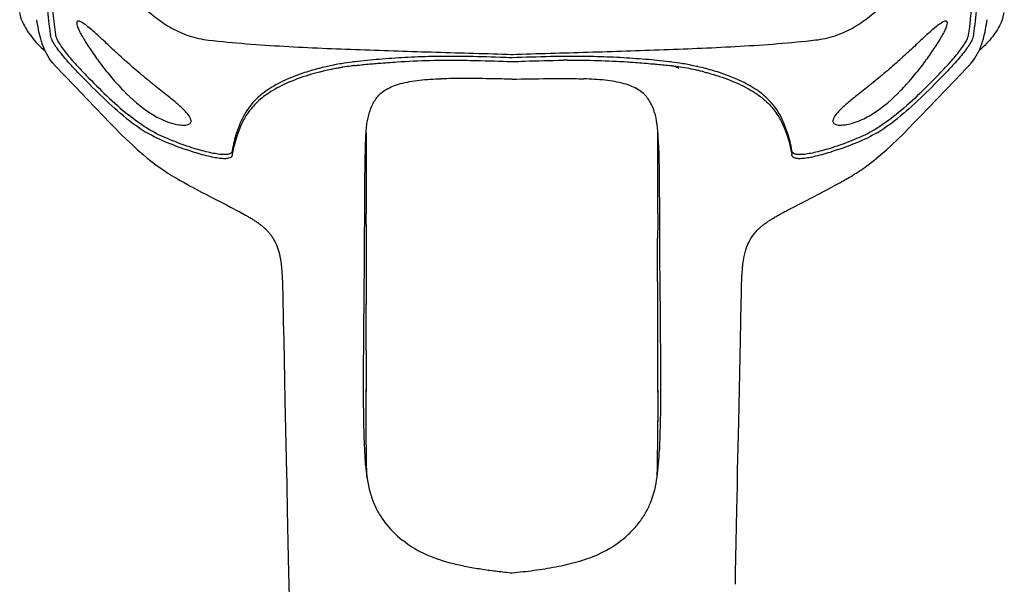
# Model space of a CAD drawing. Header units: millimetres. Extents: x -728 to -276, y -161 to 216.
# Tile 4 of 9: x -635 to -565, y 59 to 99. Entities that reach past the tile are written whole.
import ezdxf

# ---------------------------------------------------------------- set-up
doc = ezdxf.new("R2010")
doc.units = ezdxf.units.MM
doc.header["$LTSCALE"] = 23.1
doc.layers.add('00_COMPONENTS', color=7, linetype='CONTINUOUS')

msp = doc.modelspace()

# ---------------------------------------------------------------- linework, layer by layer
at = {"layer": '00_COMPONENTS', "color": 7}
for p, q in [((-632.827, 97.954), (-632.847, 98.094)), ((-632.843, 98.071), (-632.847, 98.094)), ((-632.475, 97.991), (-632.486, 98.066)), ((-567.951, 98.066), (-567.962, 97.991)), ((-567.59, 98.094), (-567.61, 97.953)), ((-567.607, 97.977), (-567.61, 97.954)), ((-603.61, 96.547), (-603.678, 96.548)), ((-600.216, 96.614), (-600.216, 96.692)), ((-596.484, 96.551), (-596.609, 96.55)), ((-596.351, 96.552), (-596.484, 96.551)), ((-632.461, 95.825), (-631.928, 95.27)), ((-613.814, 95.451), (-613.842, 95.444)), ((-613.813, 95.451), (-613.842, 95.444)), ((-612.496, 95.733), (-612.533, 95.727)), ((-611.325, 95.908), (-611.354, 95.904)), ((-611.325, 95.908), (-611.354, 95.905)), ((-589.111, 95.909), (-589.082, 95.905)), ((-589.111, 95.909), (-589.082, 95.905)), ((-631.928, 95.27), (-631.087, 94.393)), ((-614.581, 95.238), (-614.602, 95.232)), ((-614.581, 95.237), (-614.601, 95.23)), ((-595.193, 94.969), (-595.133, 94.967)), ((-570.166, 93.544), (-568.933, 94.829)), ((-631.087, 94.393), (-630.271, 93.543)), ((-571.346, 92.313), (-570.166, 93.544)), ((-610.537, 91.173), (-610.537, 85.609)), ((-610.537, 90.748), (-610.537, 89.955)), ((-589.898, 90.776), (-589.898, 91.212)), ((-589.898, 85.608), (-589.898, 90.776)), ((-589.898, 89.955), (-589.898, 90.741)), ((-620.008, 89.889), (-620.01, 89.874)), ((-610.537, 89.955), (-610.537, 89.123)), ((-580.426, 89.874), (-580.428, 89.889)), ((-626.011, 89.372), (-626.014, 89.374)), ((-626.01, 89.37), (-625.412, 88.898)), ((-575.025, 88.898), (-574.427, 89.371)), ((-574.425, 89.373), (-574.423, 89.375)), ((-625.411, 88.897), (-625.412, 88.898)), ((-610.537, 89.123), (-610.537, 85.724)), ((-575.025, 88.898), (-575.025, 88.899)), ((-622.601, 87.191), (-622.388, 87.079)), ((-622.388, 87.079), (-622.181, 86.97)), ((-578.193, 87.003), (-577.954, 87.13)), ((-577.954, 87.13), (-577.706, 87.261)), ((-577.706, 87.261), (-577.537, 87.352)), ((-577.537, 87.352), (-577.362, 87.447)), ((-577.362, 87.447), (-577.18, 87.546)), ((-622.181, 86.97), (-621.879, 86.812)), ((-621.879, 86.812), (-621.486, 86.608)), ((-621.486, 86.608), (-620.42, 86.059)), ((-578.952, 86.609), (-578.502, 86.842)), ((-578.502, 86.842), (-578.193, 87.003)), ((-620.42, 86.059), (-620.129, 85.909)), ((-620.129, 85.909), (-619.945, 85.813)), ((-619.945, 85.813), (-619.773, 85.723)), ((-619.773, 85.723), (-619.63, 85.647)), ((-619.63, 85.647), (-619.512, 85.585)), ((-610.537, 85.724), (-610.537, 85.438)), ((-589.898, 85.438), (-589.898, 85.721)), ((-580.864, 85.618), (-580.739, 85.685)), ((-580.739, 85.685), (-580.601, 85.757)), ((-580.601, 85.757), (-580.45, 85.836)), ((-580.45, 85.836), (-580.218, 85.956)), ((-580.218, 85.956), (-579.912, 86.114)), ((-579.912, 86.114), (-579.689, 86.229)), ((-619.512, 85.585), (-619.401, 85.525)), ((-619.401, 85.525), (-619.289, 85.464)), ((-619.289, 85.464), (-619.175, 85.401)), ((-581.175, 85.45), (-581.044, 85.521)), ((-616.532, 81.754), (-616.525, 81.676)), ((-616.525, 81.676), (-616.519, 81.609)), ((-616.519, 81.609), (-616.512, 81.537)), ((-616.512, 81.537), (-616.506, 81.46)), ((-583.932, 81.442), (-583.925, 81.531)), ((-583.925, 81.531), (-583.918, 81.612)), ((-583.918, 81.612), (-583.912, 81.683)), ((-583.912, 81.683), (-583.906, 81.737)), ((-583.906, 81.743), (-583.906, 81.742)), ((-616.506, 81.46), (-616.5, 81.379)), ((-616.5, 81.379), (-616.494, 81.294)), ((-616.494, 81.294), (-616.488, 81.206)), ((-616.488, 81.206), (-616.483, 81.116)), ((-616.483, 81.116), (-616.477, 81.023)), ((-616.477, 81.023), (-616.472, 80.928)), ((-616.465, 80.782), (-616.461, 80.682)), ((-583.977, 80.664), (-583.972, 80.787)), ((-583.972, 80.787), (-583.966, 80.907)), ((-583.966, 80.907), (-583.96, 81.023)), ((-583.96, 81.023), (-583.953, 81.136)), ((-583.953, 81.136), (-583.947, 81.243)), ((-583.947, 81.243), (-583.94, 81.345)), ((-583.94, 81.345), (-583.932, 81.442)), ((-616.461, 80.682), (-616.457, 80.58)), ((-616.457, 80.58), (-616.452, 80.423)), ((-616.452, 80.423), (-616.447, 80.262)), ((-616.447, 80.262), (-616.442, 80.095)), ((-616.442, 80.095), (-616.438, 79.922)), ((-583.998, 79.957), (-583.994, 80.154)), ((-583.994, 80.154), (-583.99, 80.283)), ((-583.99, 80.283), (-583.986, 80.412)), ((-583.986, 80.412), (-583.982, 80.539)), ((-583.982, 80.539), (-583.977, 80.664)), ((-616.438, 79.922), (-616.434, 79.751)), ((-616.434, 79.751), (-616.394, 77.823)), ((-584.003, 79.745), (-584.004, 79.736)), ((-584.003, 79.752), (-583.998, 79.957)), ((-584.191, 70.718), (-584.071, 76.494)), ((-610.537, 75.781), (-610.537, 72.876)), ((-589.898, 72.81), (-589.898, 75.781)), ((-610.537, 72.876), (-610.543, 72.876)), ((-610.543, 72.278), (-610.543, 72.876)), ((-589.892, 72.81), (-589.898, 72.81)), ((-589.894, 72.81), (-589.895, 72.968)), ((-589.894, 72.81), (-589.895, 72.968)), ((-584.246, 68.096), (-584.191, 70.718)), ((-616.214, 69.16), (-616.191, 68.096)), ((-616.191, 68.092), (-616.191, 68.096)), ((-584.263, 67.32), (-584.247, 68.092)), ((-584.247, 68.092), (-584.247, 68.096)), ((-616.174, 67.32), (-616.151, 66.223)), ((-616.151, 66.223), (-616.116, 64.51)), ((-616.116, 64.51), (-616.092, 63.365)), ((-584.345, 63.365), (-584.322, 64.51)), ((-616.092, 63.365), (-616.07, 62.238)), ((-584.367, 62.238), (-584.345, 63.365)), ((-616.07, 62.238), (-616.048, 61.133)), ((-584.389, 61.132), (-584.367, 62.238)), ((-616.048, 61.133), (-616.028, 60.066)), ((-584.409, 60.065), (-584.389, 61.132)), ((-616.028, 60.066), (-616.013, 59.258)), ((-584.424, 59.255), (-584.409, 60.065))]:
    msp.add_line(p, q, dxfattribs=at)
for points in [[(-568.933, 94.829), (-568.08, 95.718), (-567.976, 95.826)], [(-630.271, 93.543), (-629.091, 92.312), (-628.689, 91.894), (-628.282, 91.475), (-627.876, 91.068), (-627.472, 90.674), (-627.069, 90.295), (-626.672, 89.936), (-626.283, 89.599), (-626.014, 89.374)], [(-574.423, 89.375), (-574.154, 89.6), (-573.765, 89.937), (-573.368, 90.296), (-572.965, 90.675), (-572.561, 91.069), (-572.155, 91.476), (-571.748, 91.895), (-571.346, 92.313)], [(-625.413, 88.899), (-625.238, 88.769), (-625.064, 88.645), (-624.893, 88.527), (-624.726, 88.416), (-624.563, 88.311), (-624.404, 88.21), (-624.25, 88.115), (-624.099, 88.025), (-623.953, 87.939), (-623.812, 87.857), (-623.675, 87.779), (-623.542, 87.703), (-623.413, 87.632), (-623.288, 87.562), (-623.167, 87.496), (-623.049, 87.432), (-622.934, 87.369), (-622.821, 87.309), (-622.601, 87.191)], [(-577.18, 87.546), (-577.085, 87.598), (-576.989, 87.652), (-576.89, 87.707), (-576.789, 87.764), (-576.686, 87.822), (-576.58, 87.883), (-576.472, 87.946), (-576.362, 88.012), (-576.248, 88.079), (-576.132, 88.15), (-576.014, 88.223), (-575.893, 88.299), (-575.77, 88.378), (-575.644, 88.461), (-575.516, 88.546), (-575.387, 88.636), (-575.255, 88.729), (-575.121, 88.827), (-575.023, 88.9)], [(-579.689, 86.229), (-579.542, 86.305), (-578.952, 86.609)], [(-619.175, 85.401), (-619.058, 85.335), (-618.999, 85.301), (-618.94, 85.267), (-618.881, 85.233), (-618.824, 85.2), (-618.768, 85.166), (-618.713, 85.133), (-618.659, 85.101), (-618.606, 85.069), (-618.555, 85.037), (-618.505, 85.005), (-618.455, 84.973), (-618.407, 84.942), (-618.359, 84.911), (-618.313, 84.88), (-618.267, 84.849), (-618.222, 84.818), (-618.179, 84.787), (-618.136, 84.756), (-618.093, 84.726), (-618.052, 84.695), (-618.012, 84.665), (-617.972, 84.634), (-617.934, 84.604), (-617.896, 84.574), (-617.859, 84.543), (-617.823, 84.513), (-617.787, 84.483), (-617.752, 84.451), (-617.717, 84.42), (-617.682, 84.388), (-617.646, 84.353), (-617.608, 84.316), (-617.568, 84.276), (-617.528, 84.234), (-617.487, 84.189), (-617.445, 84.142), (-617.403, 84.094), (-617.362, 84.045), (-617.322, 83.994), (-617.283, 83.943), (-617.245, 83.892), (-617.209, 83.841), (-617.173, 83.788), (-617.139, 83.736), (-617.106, 83.683), (-617.07, 83.622), (-617.03, 83.551), (-616.988, 83.472), (-616.944, 83.382), (-616.896, 83.277), (-616.848, 83.159), (-616.8, 83.032), (-616.754, 82.896), (-616.711, 82.749), (-616.67, 82.59), (-616.63, 82.406), (-616.594, 82.21), (-616.567, 82.037), (-616.549, 81.903), (-616.537, 81.797), (-616.53, 81.729)], [(-583.906, 81.743), (-583.902, 81.78), (-583.893, 81.863), (-583.878, 81.981), (-583.855, 82.138), (-583.823, 82.324), (-583.785, 82.513), (-583.739, 82.702), (-583.685, 82.891), (-583.627, 83.061), (-583.57, 83.209), (-583.513, 83.341), (-583.458, 83.455), (-583.409, 83.55), (-583.364, 83.63), (-583.32, 83.702), (-583.278, 83.769), (-583.237, 83.829), (-583.195, 83.889), (-583.149, 83.951), (-583.101, 84.013), (-583.053, 84.073), (-583.003, 84.131), (-582.952, 84.188), (-582.903, 84.241), (-582.855, 84.291), (-582.809, 84.337), (-582.764, 84.381), (-582.721, 84.421), (-582.679, 84.458), (-582.637, 84.495), (-582.594, 84.531), (-582.55, 84.568), (-582.504, 84.604), (-582.457, 84.641), (-582.41, 84.678), (-582.36, 84.714), (-582.31, 84.751), (-582.258, 84.788), (-582.205, 84.825), (-582.151, 84.863), (-582.095, 84.9), (-582.038, 84.938), (-581.98, 84.975), (-581.92, 85.013), (-581.859, 85.052), (-581.797, 85.09), (-581.733, 85.129), (-581.667, 85.168), (-581.599, 85.209), (-581.529, 85.25), (-581.458, 85.291), (-581.386, 85.332), (-581.314, 85.373), (-581.243, 85.412), (-581.175, 85.45)], [(-581.044, 85.521), (-580.924, 85.586), (-580.864, 85.618)], [(-616.472, 80.928), (-616.468, 80.831), (-616.465, 80.782)], [(-584.071, 76.494), (-584.043, 77.824), (-584.017, 79.11), (-584.003, 79.752)], [(-616.394, 77.823), (-616.366, 76.493), (-616.308, 73.697)], [(-616.308, 73.697), (-616.278, 72.23), (-616.214, 69.16)], [(-616.191, 68.092), (-616.186, 67.856), (-616.174, 67.32)], [(-584.322, 64.51), (-584.286, 66.222), (-584.274, 66.776), (-584.263, 67.32)]]:
    msp.add_lwpolyline(points, dxfattribs=at)
for centre, radius, start, end in [((-631.929, 100.221), 3.157, 200.9377, 203.1492), ((-568.514, 100.231), 3.159, 336.83948, 339.05036), ((-608.632, 74.209), 22.131, 97.48694, 99.49391), ((-608.588, 74.097), 22.248, 97.06519, 97.56013), ((-604.687, 15.657), 80.897, 89.28561, 89.47844), ((-595.864, 18.475), 77.811, 90.32488, 90.54682), ((-591.845, 74.1), 22.246, 82.43956, 82.93418), ((-591.759, 74.493), 21.844, 80.49639, 82.52583), ((-610.104, 80.842), 15.33, 106.61095, 108.68728), ((-609.849, 79.787), 16.158, 104.30417, 107.02673), ((-609.745, 79.628), 16.597, 104.62603, 106.59969), ((-609.453, 78.497), 17.764, 102.71437, 104.61656), ((-609.561, 78.657), 17.324, 103.07782, 104.20913), ((-609.269, 77.387), 18.628, 101.66415, 103.07077), ((-609.22, 77.462), 18.826, 101.39992, 102.71234), ((-609.116, 76.655), 19.375, 101.23645, 101.6675), ((-609.054, 76.647), 19.657, 100.88993, 101.40583), ((-608.985, 75.987), 20.055, 100.18894, 101.23302), ((-608.877, 75.709), 20.612, 99.51049, 100.88056), ((-608.827, 75.108), 20.949, 99.36628, 100.08839), ((-608.765, 74.74), 21.322, 99.25194, 99.36808), ((-608.638, 73.929), 22.143, 97.71962, 99.24058), ((-608.53, 73.146), 22.934, 97.07287, 97.72201), ((-589.988, 88.98), 6.984, 82.54633, 82.79025), ((-591.905, 73.144), 22.936, 81.38682, 82.92963), ((-591.659, 74.787), 21.275, 79.67695, 81.37905), ((-591.521, 75.906), 20.412, 79.13033, 80.49957), ((-591.336, 76.579), 19.454, 77.85036, 79.6659), ((-591.38, 76.644), 19.661, 78.59912, 79.12794), ((-591.215, 77.456), 18.832, 77.31131, 78.60478), ((-591.056, 77.908), 18.095, 76.89955, 77.83006), ((-590.957, 78.595), 17.664, 75.61075, 77.31639), ((-590.931, 78.446), 17.543, 75.90073, 76.90004), ((-590.837, 79.067), 17.177, 75.39552, 75.60678), ((-590.638, 79.811), 16.407, 73.41622, 75.41361), ((-590.267, 81.042), 15.121, 71.32394, 73.43248), ((-616.889, 105.559), 17.068, 231.6647, 232.20943), ((-616.846, 105.612), 16.862, 231.47939, 231.59501), ((-617.907, 104.217), 15.383, 232.14449, 237.22978), ((-582.529, 104.215), 15.381, 302.77192, 307.85775), ((-583.591, 105.61), 16.861, 308.40696, 308.52283), ((-583.548, 105.557), 17.066, 307.7928, 308.33728), ((-622.331, 97.363), 7.226, 237.30624, 238.79229), ((-578.106, 97.363), 7.225, 301.20995, 302.69546), ((-609.046, 87.704), 11.124, 170.13091, 170.28794), ((-594.566, 87.163), 14.345, 9.70315, 9.82563), ((-915.785, 79.009), 305.316, 0.88267, 1.20657), ((-284.65, 79.017), 305.315, 178.7949, 179.1188), ((-315.813, 84.69), 273.982, 179.94374, 180.46348), ((-2331.14, 96.583), 1720.549, 359.40734, 359.530126), ((-645.666, 73.054), 35.126, 359.7095, 359.96665), ((-1021.798, 72.604), 431.906, 359.88236, 0.02731), ((-855.29, 72.303), 265.398, 359.65852, 359.87361)]:
    msp.add_arc(centre, radius, start, end, dxfattribs=at)
for points, knots in [([(-632.847, 98.094), (-632.937, 98.743), (-633.067, 99.95), (-633.166, 101.615), (-633.188, 102.983), (-633.175, 103.792), (-633.169, 104.146)], [0, 0, 0, 0, 0.32382, 0.599864, 0.825066, 1, 1, 1, 1]), ([(-632.486, 98.066), (-632.626, 99.072), (-632.765, 100.59), (-632.831, 102.615), (-632.816, 103.626), (-632.808, 104.13)], [0, 0, 0, 0, 0.50124, 0.751096, 1, 1, 1, 1]), ([(-567.627, 104.137), (-567.619, 103.633), (-567.604, 102.621), (-567.671, 100.593), (-567.81, 99.073), (-567.951, 98.066)], [0, 0, 0, 0, 0.248909, 0.498752, 1, 1, 1, 1]), ([(-567.266, 104.153), (-567.259, 103.788), (-567.246, 102.958), (-567.271, 101.577), (-567.372, 99.92), (-567.501, 98.731), (-567.59, 98.094)], [0, 0, 0, 0, 0.180286, 0.409975, 0.682214, 1, 1, 1, 1]), ([(-634.878, 99.092), (-634.896, 99.138), (-634.96, 99.32), (-635.007, 99.507), (-635.035, 99.647)], [0, 0, 0, 0, 0.255721, 1, 1, 1, 1]), ([(-626.349, 100.078), (-626.032, 99.801), (-625.547, 99.392), (-624.856, 98.889), (-624.297, 98.542), (-623.695, 98.244), (-623.054, 97.995), (-622.379, 97.808), (-621.913, 97.734), (-621.677, 97.708)], [0, 0, 0, 0, 0.236703, 0.35726, 0.480252, 0.606232, 0.735024, 0.86647, 1, 1, 1, 1]), ([(-578.758, 97.713), (-578.522, 97.739), (-578.056, 97.813), (-577.38, 98), (-576.74, 98.25), (-576.137, 98.548), (-575.579, 98.895), (-574.889, 99.397), (-574.403, 99.807), (-574.087, 100.084)], [0, 0, 0, 0, 0.133536, 0.264986, 0.393779, 0.519759, 0.642748, 0.763303, 1, 1, 1, 1]), ([(-565.564, 99.101), (-565.547, 99.147), (-565.482, 99.33), (-565.435, 99.518), (-565.407, 99.659)], [0, 0, 0, 0, 0.255744, 1, 1, 1, 1]), ([(-634.832, 98.979), (-634.674, 98.612), (-634.334, 98.081), (-633.771, 97.422), (-633.428, 97.104), (-633.241, 96.949)], [0, 0, 0, 0, 0.462109, 0.718841, 1, 1, 1, 1]), ([(-632.95, 96.431), (-633.091, 96.644), (-633.326, 97.083), (-633.635, 97.992), (-633.75, 98.688), (-633.815, 99.146)], [0, 0, 0, 0, 0.266397, 0.516589, 1, 1, 1, 1]), ([(-631.003, 98.922), (-631.006, 98.853), (-630.963, 98.683), (-630.849, 98.409), (-630.676, 98.075), (-630.368, 97.549), (-629.899, 96.835), (-629.254, 95.941), (-628.52, 95.022), (-627.425, 93.811), (-626.482, 92.989), (-625.786, 92.538)], [0, 0, 0, 0, 0.025031, 0.061428, 0.107058, 0.159757, 0.280161, 0.413663, 0.555309, 0.702229, 1, 1, 1, 1]), ([(-624.689, 93.867), (-625.006, 94.118), (-625.662, 94.632), (-626.643, 95.436), (-627.455, 96.147), (-628.09, 96.726), (-628.55, 97.155), (-628.994, 97.572), (-629.419, 97.968), (-629.817, 98.329), (-630.181, 98.638), (-630.494, 98.871), (-630.722, 99.005), (-630.867, 99.046), (-630.945, 99.041), (-630.996, 98.991), (-631.002, 98.946), (-631.003, 98.922)], [0, 0, 0, 0, 0.146384, 0.301752, 0.459126, 0.536814, 0.61297, 0.68682, 0.757333, 0.823026, 0.881589, 0.929924, 0.964471, 0.976049, 0.984331, 0.991382, 1, 1, 1, 1]), ([(-569.432, 98.922), (-569.433, 98.946), (-569.44, 98.991), (-569.491, 99.041), (-569.569, 99.046), (-569.714, 99.005), (-569.941, 98.871), (-570.254, 98.638), (-570.618, 98.329), (-571.017, 97.968), (-571.441, 97.572), (-571.885, 97.155), (-572.345, 96.726), (-572.98, 96.147), (-573.792, 95.436), (-574.773, 94.632), (-575.429, 94.118), (-575.746, 93.867)], [0, 0, 0, 0, 0.008617, 0.015665, 0.023943, 0.035518, 0.070058, 0.11839, 0.176951, 0.242643, 0.313156, 0.387007, 0.463164, 0.540854, 0.698233, 0.853608, 1, 1, 1, 1]), ([(-574.651, 92.538), (-573.955, 92.989), (-573.011, 93.811), (-571.916, 95.022), (-571.182, 95.941), (-570.537, 96.835), (-570.068, 97.549), (-569.76, 98.075), (-569.587, 98.409), (-569.473, 98.683), (-569.429, 98.853), (-569.432, 98.922)], [0, 0, 0, 0, 0.297758, 0.444677, 0.586325, 0.719829, 0.840237, 0.892938, 0.93857, 0.974969, 1, 1, 1, 1]), ([(-567.488, 96.431), (-567.347, 96.644), (-567.112, 97.083), (-566.803, 97.992), (-566.687, 98.688), (-566.622, 99.146)], [0, 0, 0, 0, 0.266412, 0.516607, 1, 1, 1, 1]), ([(-565.61, 98.988), (-565.767, 98.623), (-566.105, 98.095), (-566.664, 97.44), (-567.003, 97.123), (-567.189, 96.968)], [0, 0, 0, 0, 0.462399, 0.71912, 1, 1, 1, 1]), ([(-630.67, 95.166), (-630.911, 95.408), (-631.396, 95.915), (-631.965, 96.572), (-632.372, 97.103), (-632.605, 97.447), (-632.757, 97.722), (-632.817, 97.887), (-632.827, 97.954)], [0, 0, 0, 0, 0.288753, 0.592264, 0.734222, 0.854085, 0.942806, 1, 1, 1, 1]), ([(-632.475, 97.991), (-632.465, 97.924), (-632.407, 97.76), (-632.257, 97.486), (-632.025, 97.143), (-631.619, 96.611), (-631.049, 95.954), (-630.564, 95.447), (-630.323, 95.204)], [0, 0, 0, 0, 0.057016, 0.145132, 0.264595, 0.406673, 0.710468, 1, 1, 1, 1]), ([(-621.677, 97.708), (-620.79, 97.605), (-619.009, 97.438), (-615.437, 97.204), (-610.963, 97.022), (-605.591, 96.853), (-602.008, 96.75), (-600.217, 96.699)], [0, 0, 0, 0, 0.124704, 0.249618, 0.499679, 0.74983, 1, 1, 1, 1]), ([(-600.217, 96.699), (-598.426, 96.751), (-594.844, 96.854), (-589.471, 97.025), (-584.997, 97.207), (-581.425, 97.443), (-579.645, 97.61), (-578.758, 97.713)], [0, 0, 0, 0, 0.250172, 0.500323, 0.750384, 0.875298, 1, 1, 1, 1]), ([(-570.114, 95.204), (-569.873, 95.447), (-569.388, 95.954), (-568.818, 96.611), (-568.412, 97.143), (-568.18, 97.486), (-568.03, 97.76), (-567.971, 97.924), (-567.962, 97.991)], [0, 0, 0, 0, 0.289498, 0.593288, 0.73538, 0.85485, 0.94298, 1, 1, 1, 1]), ([(-567.61, 97.954), (-567.62, 97.887), (-567.68, 97.722), (-567.832, 97.447), (-568.065, 97.103), (-568.472, 96.572), (-569.041, 95.915), (-569.526, 95.408), (-569.767, 95.166)], [0, 0, 0, 0, 0.057192, 0.14595, 0.26583, 0.407822, 0.711283, 1, 1, 1, 1]), ([(-632.461, 95.826), (-632.508, 95.875), (-632.685, 96.066), (-632.844, 96.272), (-632.95, 96.431)], [0, 0, 0, 0, 0.262472, 1, 1, 1, 1]), ([(-603.95, 96.551), (-604.6, 96.557), (-605.884, 96.553), (-607.775, 96.484), (-609.583, 96.349), (-610.758, 96.247), (-611.325, 96.177)], [0, 0, 0, 0, 0.26372, 0.52121, 0.768142, 1, 1, 1, 1]), ([(-610.037, 96.039), (-609.9, 96.051), (-609.339, 96.096), (-608.778, 96.137), (-608.353, 96.164)], [0, 0, 0, 0, 0.244704, 1, 1, 1, 1]), ([(-608.353, 96.164), (-607.577, 96.215), (-605.996, 96.293), (-604.414, 96.291), (-603.611, 96.28)], [0, 0, 0, 0, 0.4923, 1, 1, 1, 1]), ([(-603.611, 96.28), (-603.329, 96.277), (-602.197, 96.256), (-601.066, 96.218), (-600.216, 96.189)], [0, 0, 0, 0, 0.249315, 1, 1, 1, 1]), ([(-600.216, 96.455), (-600.5, 96.465), (-601.631, 96.503), (-602.762, 96.536), (-603.61, 96.547)], [0, 0, 0, 0, 0.250453, 1, 1, 1, 1]), ([(-596.609, 96.55), (-596.909, 96.546), (-598.112, 96.527), (-599.314, 96.486), (-600.216, 96.455)], [0, 0, 0, 0, 0.249168, 1, 1, 1, 1]), ([(-600.216, 96.189), (-599.915, 96.199), (-598.712, 96.24), (-597.509, 96.274), (-596.607, 96.283)], [0, 0, 0, 0, 0.250532, 1, 1, 1, 1]), ([(-589.108, 96.177), (-589.665, 96.246), (-590.819, 96.347), (-592.595, 96.479), (-594.452, 96.55), (-595.713, 96.557), (-596.351, 96.552)], [0, 0, 0, 0, 0.231965, 0.478834, 0.736259, 1, 1, 1, 1]), ([(-596.306, 96.285), (-595.591, 96.289), (-594.183, 96.28), (-592.776, 96.212), (-592.085, 96.166)], [0, 0, 0, 0, 0.507452, 1, 1, 1, 1]), ([(-592.085, 96.166), (-591.941, 96.156), (-591.38, 96.117), (-590.819, 96.075), (-590.401, 96.039)], [0, 0, 0, 0, 0.255104, 1, 1, 1, 1]), ([(-567.976, 95.827), (-567.929, 95.876), (-567.753, 96.066), (-567.593, 96.272), (-567.488, 96.431)], [0, 0, 0, 0, 0.262455, 1, 1, 1, 1]), ([(-611.325, 95.908), (-611.22, 95.921), (-610.791, 95.97), (-610.362, 96.011), (-610.037, 96.039)], [0, 0, 0, 0, 0.244594, 1, 1, 1, 1]), ([(-590.401, 96.039), (-590.291, 96.029), (-589.86, 95.991), (-589.429, 95.947), (-589.108, 95.909)], [0, 0, 0, 0, 0.255203, 1, 1, 1, 1]), ([(-588.704, 95.832), (-588.731, 95.841), (-588.856, 95.874), (-588.983, 95.892), (-589.082, 95.905)], [0, 0, 0, 0, 0.226825, 1, 1, 1, 1]), ([(-588.602, 95.795), (-588.626, 95.805), (-588.66, 95.818), (-588.695, 95.829), (-588.704, 95.832)], [0, 0, 0, 0, 0.737806, 1, 1, 1, 1]), ([(-588.427, 95.706), (-588.47, 95.729), (-588.527, 95.761), (-588.586, 95.788), (-588.602, 95.795)], [0, 0, 0, 0, 0.740794, 1, 1, 1, 1]), ([(-586.658, 95.461), (-586.561, 95.436), (-586.19, 95.34), (-585.822, 95.23), (-585.551, 95.141)], [0, 0, 0, 0, 0.258969, 1, 1, 1, 1]), ([(-627.478, 92.173), (-628.05, 92.625), (-629.137, 93.604), (-630.156, 94.648), (-630.67, 95.166)], [0, 0, 0, 0, 0.49954, 1, 1, 1, 1]), ([(-630.323, 95.204), (-629.844, 94.721), (-628.893, 93.751), (-627.879, 92.842), (-627.347, 92.419)], [0, 0, 0, 0, 0.500292, 1, 1, 1, 1]), ([(-615.016, 95.364), (-615.515, 95.195), (-616.414, 94.836), (-617.583, 94.18), (-618.454, 93.447), (-619.199, 92.466), (-619.702, 91.263), (-619.934, 90.32), (-620.008, 89.891)], [0, 0, 0, 0, 0.200647, 0.36809, 0.50855, 0.63101, 0.834085, 1, 1, 1, 1]), ([(-614.601, 95.23), (-615.14, 95.064), (-616.112, 94.706), (-617.38, 94.044), (-618.326, 93.295), (-618.979, 92.494), (-619.401, 91.699), (-619.674, 90.959), (-619.875, 90.277), (-619.966, 89.837), (-620.004, 89.621)], [0, 0, 0, 0, 0.203567, 0.373091, 0.514609, 0.636159, 0.743544, 0.838115, 0.920813, 1, 1, 1, 1]), ([(-610.574, 90.34), (-610.571, 90.516), (-610.561, 90.853), (-610.531, 91.267), (-610.502, 91.579), (-610.474, 91.87), (-610.403, 92.215), (-610.298, 92.608), (-610.12, 93.101), (-609.864, 93.57), (-609.486, 93.97), (-609.109, 94.24), (-608.639, 94.466), (-608.08, 94.647), (-607.442, 94.783), (-606.488, 94.917), (-605.743, 94.957), (-605.236, 94.971)], [0, 0, 0, 0, 0.063247, 0.121691, 0.149412, 0.176262, 0.227243, 0.27581, 0.32285, 0.416162, 0.465694, 0.520215, 0.582204, 0.652867, 0.731721, 0.817037, 1, 1, 1, 1]), ([(-603.127, 94.988), (-603.303, 94.989), (-604.004, 94.99), (-604.705, 94.984), (-605.229, 94.971)], [0, 0, 0, 0, 0.251975, 1, 1, 1, 1]), ([(-600.216, 94.943), (-600.459, 94.949), (-601.429, 94.971), (-602.4, 94.985), (-603.127, 94.988)], [0, 0, 0, 0, 0.25064, 1, 1, 1, 1]), ([(-600.216, 94.943), (-599.373, 94.963), (-598.112, 94.988), (-596.437, 94.99), (-595.606, 94.982), (-595.193, 94.971)], [0, 0, 0, 0, 0.503676, 0.753388, 1, 1, 1, 1]), ([(-589.86, 90.34), (-589.872, 90.966), (-589.915, 91.865), (-590.242, 92.97), (-590.56, 93.555), (-590.931, 93.955), (-591.301, 94.225), (-591.763, 94.454), (-592.538, 94.711), (-593.676, 94.897), (-594.629, 94.953), (-595.133, 94.967)], [0, 0, 0, 0, 0.227654, 0.323501, 0.417029, 0.466522, 0.520922, 0.58264, 0.653055, 0.816893, 1, 1, 1, 1]), ([(-585.551, 95.141), (-585.041, 94.973), (-584.119, 94.613), (-582.92, 93.952), (-582.024, 93.213), (-581.257, 92.22), (-580.743, 91.001), (-580.506, 90.048), (-580.431, 89.615)], [0, 0, 0, 0, 0.20137, 0.369468, 0.510307, 0.632875, 0.835537, 1, 1, 1, 1]), ([(-580.428, 89.891), (-580.502, 90.321), (-580.734, 91.263), (-581.236, 92.468), (-581.982, 93.45), (-582.855, 94.182), (-584.025, 94.838), (-584.925, 95.198), (-585.425, 95.367)], [0, 0, 0, 0, 0.165862, 0.368901, 0.491344, 0.631809, 0.799289, 1, 1, 1, 1]), ([(-570.114, 95.204), (-570.593, 94.721), (-571.544, 93.751), (-572.558, 92.842), (-573.089, 92.419)], [0, 0, 0, 0, 0.500292, 1, 1, 1, 1]), ([(-569.767, 95.166), (-570.281, 94.648), (-571.3, 93.604), (-572.387, 92.625), (-572.959, 92.173)], [0, 0, 0, 0, 0.50046, 1, 1, 1, 1]), ([(-622.91, 91.998), (-622.913, 92.053), (-622.949, 92.177), (-623.11, 92.452), (-623.462, 92.837), (-624.019, 93.333), (-624.453, 93.68), (-624.689, 93.867)], [0, 0, 0, 0, 0.062883, 0.144246, 0.364866, 0.655084, 1, 1, 1, 1]), ([(-575.746, 93.867), (-575.983, 93.68), (-576.416, 93.333), (-576.974, 92.837), (-577.325, 92.452), (-577.486, 92.177), (-577.523, 92.053), (-577.525, 91.998)], [0, 0, 0, 0, 0.344911, 0.635131, 0.855754, 0.937118, 1, 1, 1, 1]), ([(-625.786, 92.538), (-625.637, 92.441), (-625.086, 92.118), (-624.484, 91.876), (-624.034, 91.772)], [0, 0, 0, 0, 0.277238, 1, 1, 1, 1]), ([(-624.034, 91.772), (-623.874, 91.736), (-623.593, 91.69), (-623.26, 91.691), (-623.068, 91.749), (-622.972, 91.811), (-622.916, 91.899), (-622.909, 91.965), (-622.91, 91.998)], [0, 0, 0, 0, 0.383349, 0.662687, 0.765403, 0.849065, 0.923041, 1, 1, 1, 1]), ([(-577.525, 91.998), (-577.527, 91.965), (-577.52, 91.899), (-577.465, 91.812), (-577.371, 91.75), (-577.182, 91.692), (-576.854, 91.688), (-576.578, 91.734), (-576.42, 91.77)], [0, 0, 0, 0, 0.077497, 0.151847, 0.235615, 0.338346, 0.617137, 1, 1, 1, 1]), ([(-576.42, 91.767), (-576.13, 91.833), (-575.516, 92.042), (-574.943, 92.348), (-574.651, 92.538)], [0, 0, 0, 0, 0.459541, 1, 1, 1, 1]), ([(-623.007, 90.154), (-623.539, 90.335), (-624.595, 90.71), (-625.608, 91.204), (-626.078, 91.506)], [0, 0, 0, 0, 0.502073, 1, 1, 1, 1]), ([(-574.359, 91.506), (-574.828, 91.204), (-575.842, 90.71), (-576.897, 90.335), (-577.43, 90.154)], [0, 0, 0, 0, 0.497927, 1, 1, 1, 1]), ([(-623.007, 89.873), (-623.537, 90.051), (-624.588, 90.419), (-625.601, 90.896), (-626.075, 91.183)], [0, 0, 0, 0, 0.502296, 1, 1, 1, 1]), ([(-574.362, 91.183), (-574.836, 90.896), (-575.849, 90.419), (-576.9, 90.052), (-577.43, 89.873)], [0, 0, 0, 0, 0.497704, 1, 1, 1, 1]), ([(-620.01, 89.874), (-620.019, 89.821), (-620.082, 89.707), (-620.286, 89.624), (-620.561, 89.603), (-620.92, 89.63), (-621.356, 89.702), (-621.86, 89.815), (-622.42, 89.965), (-622.807, 90.086), (-623.007, 90.154)], [0, 0, 0, 0, 0.051354, 0.11296, 0.198636, 0.312157, 0.452391, 0.616363, 0.80042, 1, 1, 1, 1]), ([(-620.01, 89.581), (-620.019, 89.528), (-620.082, 89.414), (-620.286, 89.333), (-620.562, 89.315), (-620.921, 89.344), (-621.356, 89.419), (-621.86, 89.533), (-622.419, 89.684), (-622.807, 89.805), (-623.007, 89.873)], [0, 0, 0, 0, 0.05125, 0.112672, 0.198312, 0.311917, 0.452271, 0.616331, 0.800416, 1, 1, 1, 1]), ([(-610.649, 82.473), (-610.638, 83.904), (-610.641, 85.981), (-610.617, 88.603), (-610.593, 89.795), (-610.574, 90.34)], [0, 0, 0, 0, 0.545486, 0.792004, 1, 1, 1, 1]), ([(-589.86, 90.34), (-589.833, 89.53), (-589.805, 87.736), (-589.797, 85.942), (-589.795, 84.959)], [0, 0, 0, 0, 0.45215, 1, 1, 1, 1]), ([(-577.43, 90.154), (-577.63, 90.086), (-578.017, 89.965), (-578.576, 89.815), (-579.08, 89.702), (-579.516, 89.63), (-579.875, 89.603), (-580.15, 89.624), (-580.354, 89.707), (-580.417, 89.821), (-580.426, 89.874)], [0, 0, 0, 0, 0.199669, 0.383658, 0.547626, 0.687894, 0.801396, 0.887051, 0.948631, 1, 1, 1, 1]), ([(-577.43, 89.873), (-577.63, 89.805), (-578.017, 89.684), (-578.576, 89.533), (-579.08, 89.419), (-579.516, 89.344), (-579.875, 89.315), (-580.15, 89.333), (-580.354, 89.414), (-580.417, 89.528), (-580.426, 89.581)], [0, 0, 0, 0, 0.199603, 0.383704, 0.547773, 0.688126, 0.801724, 0.887349, 0.948755, 1, 1, 1, 1]), ([(-610.537, 75.922), (-610.533, 77.221), (-610.522, 79.168), (-610.51, 81.765), (-610.506, 83.063), (-610.506, 83.712)], [0, 0, 0, 0, 0.5, 0.75, 1, 1, 1, 1]), ([(-610.537, 75.781), (-610.533, 77.103), (-610.522, 79.085), (-610.51, 81.729), (-610.506, 83.051), (-610.506, 83.712)], [0, 0, 0, 0, 0.5, 0.75, 1, 1, 1, 1]), ([(-589.898, 75.922), (-589.902, 77.221), (-589.912, 79.168), (-589.925, 81.765), (-589.929, 83.063), (-589.929, 83.712)], [0, 0, 0, 0, 0.5, 0.75, 1, 1, 1, 1]), ([(-589.898, 75.781), (-589.902, 77.103), (-589.913, 79.085), (-589.925, 81.729), (-589.929, 83.051), (-589.929, 83.712)], [0, 0, 0, 0, 0.5, 0.75, 1, 1, 1, 1]), ([(-589.786, 82.473), (-589.777, 81.331), (-589.753, 79.046), (-589.714, 74.47), (-589.703, 71.034), (-589.8, 68.745)], [0, 0, 0, 0, 0.249527, 0.499458, 1, 1, 1, 1]), ([(-610.664, 69.546), (-610.717, 71.086), (-610.724, 74.167), (-610.698, 77.247), (-610.683, 78.786)], [0, 0, 0, 0, 0.500293, 1, 1, 1, 1]), ([(-610.476, 66.816), (-610.481, 66.93), (-610.491, 67.157), (-610.499, 67.498), (-610.503, 67.84), (-610.508, 68.181), (-610.513, 68.523), (-610.518, 68.864), (-610.523, 69.205), (-610.53, 69.66), (-610.535, 70.229), (-610.541, 71.14), (-610.543, 71.823), (-610.543, 72.278)], [0, 0, 0, 0, 0.062501, 0.125, 0.187501, 0.250001, 0.312501, 0.375001, 0.437501, 0.500001, 0.625001, 0.75, 1, 1, 1, 1]), ([(-589.958, 66.838), (-589.949, 67.041), (-589.936, 67.448), (-589.929, 68.057), (-589.92, 68.667), (-589.91, 69.277), (-589.903, 69.887), (-589.896, 70.701), (-589.892, 71.311), (-589.892, 71.717)], [0, 0, 0, 0, 0.125, 0.250001, 0.375, 0.500001, 0.625, 0.75, 1, 1, 1, 1]), ([(-610.506, 68.033), (-610.514, 68.644), (-610.536, 69.866), (-610.54, 71.088), (-610.543, 71.699)], [0, 0, 0, 0, 0.5, 1, 1, 1, 1]), ([(-610.572, 67.704), (-610.596, 68.01), (-610.628, 68.624), (-610.654, 69.238), (-610.664, 69.546)], [0, 0, 0, 0, 0.499003, 1, 1, 1, 1]), ([(-592.489, 62.345), (-592.254, 62.535), (-591.813, 62.932), (-591.234, 63.586), (-590.755, 64.295), (-590.248, 65.353), (-589.896, 66.859), (-589.832, 68.105), (-589.8, 68.745)], [0, 0, 0, 0, 0.125954, 0.246427, 0.363012, 0.480936, 0.73314, 1, 1, 1, 1]), ([(-610.573, 67.704), (-610.522, 67.045), (-610.388, 66.074), (-609.973, 64.872), (-609.686, 64.334), (-609.527, 64.084)], [0, 0, 0, 0, 0.521739, 0.765978, 1, 1, 1, 1]), ([(-609.527, 64.084), (-609.428, 63.927), (-608.986, 63.297), (-608.436, 62.745), (-607.983, 62.376)], [0, 0, 0, 0, 0.24073, 1, 1, 1, 1]), ([(-600.217, 60.033), (-600.564, 60.078), (-601.259, 60.149), (-602.295, 60.289), (-603.321, 60.464), (-604.662, 60.752), (-606.283, 61.265), (-607.466, 61.952), (-607.983, 62.376)], [0, 0, 0, 0, 0.127722, 0.255056, 0.381751, 0.507605, 0.756003, 1, 1, 1, 1]), ([(-592.489, 62.345), (-593.006, 61.927), (-594.037, 61.335), (-595.633, 60.789), (-596.881, 60.507), (-597.896, 60.33), (-598.666, 60.215), (-599.441, 60.122), (-599.959, 60.066), (-600.217, 60.032)], [0, 0, 0, 0, 0.244201, 0.430214, 0.618524, 0.713417, 0.808695, 0.904266, 1, 1, 1, 1]), ([(-616.012, 59.256), (-616.011, 59.179), (-616.002, 58.873), (-615.976, 58.567), (-615.948, 58.34)], [0, 0, 0, 0, 0.252268, 1, 1, 1, 1])]:
    msp.add_open_spline(points, degree=3, knots=knots, dxfattribs=at)
for points in [[(-626.078, 91.506), (-626.507, 91.781), (-626.921, 92.081), (-627.321, 92.398)], [(-573.116, 92.398), (-573.516, 92.081), (-573.93, 91.781), (-574.359, 91.506)], [(-610.543, 71.699), (-610.543, 71.892), (-610.544, 72.085), (-610.543, 72.278)], [(-610.496, 67.405), (-610.501, 67.615), (-610.503, 67.824), (-610.506, 68.033)]]:
    msp.add_open_spline(points, degree=3, dxfattribs=at)

doc.saveas('drawing.dxf')
